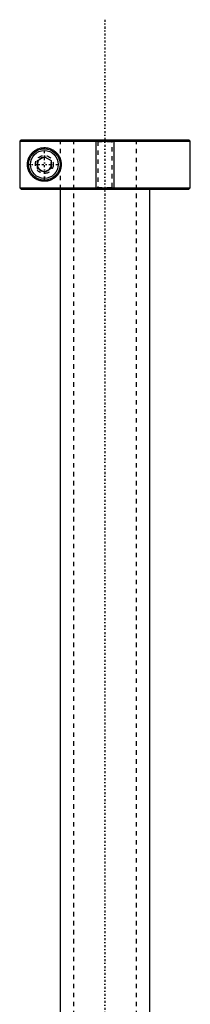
# Model space of a CAD drawing. Extents: x -702 to 168, y -1 to 861.
# Tile 5 of 9: x -669 to -631, y 641 to 861. Entities that reach past the tile are written whole.
import ezdxf

# ---------------------------------------------------------------- set-up
doc = ezdxf.new("R2010")
doc.units = 0
doc.linetypes.add('CENTER', pattern=[1.5, 0.45, -0.5, 0.05, -0.5])
doc.linetypes.add('DASHED', pattern=[2, 1, -1])
for name, color, linetype in [('AM_0', 7, 'CONTINUOUS'), ('AM_10', 7, 'CONTINUOUS'), ('AM_3', 7, 'DASHED'), ('AM_7', 7, 'CENTER')]:
    doc.layers.add(name, color=color, linetype=linetype)

msp = doc.modelspace()

# ---------------------------------------------------------------- linework, layer by layer
at = {"layer": 'AM_0', "color": 7, "linetype": 'CONTINUOUS'}
for p, q in [((-668.68, 834), (-668.99, 833.7)), ((-668.99, 833.7), (-668.99, 823.3)), ((-668.99, 833.7), (-631, 833.7)), ((-668.68, 834), (-631.3, 834)), ((-631, 833.7), (-631.3, 834)), ((-631, 823.3), (-631, 833.7)), ((-665, 829.37), (-663.5, 830.23)), ((-665, 827.63), (-665, 829.37)), ((-663.5, 830.23), (-662, 829.37)), ((-662, 829.37), (-662, 827.63)), ((-663.5, 826.77), (-665, 827.63)), ((-662, 827.63), (-663.5, 826.77)), ((-668.68, 823), (-668.99, 823.3)), ((-668.99, 823.3), (-631, 823.3)), ((-668.68, 823), (-631.3, 823)), ((-660, 823), (-660, 589)), ((-640, 589), (-640, 823)), ((-631.3, 823), (-631, 823.3))]:
    msp.add_line(p, q, dxfattribs=at)
msp.add_polyline3d([(-659.75, 828.5, 0), (-659.75, 828.48, 0), (-659.75, 828.43, 0), (-659.75, 828.39, 0), (-659.75, 828.37, 0), (-659.75, 828.34, 0), (-659.76, 828.3, 0), (-659.76, 828.25, 0), (-659.76, 828.21, 0), (-659.77, 828.16, 0), (-659.77, 828.12, 0), (-659.77, 828.1, 0), (-659.77, 828.07, 0), (-659.78, 828.03, 0), (-659.79, 827.98, 0), (-659.79, 827.94, 0), (-659.8, 827.89, 0), (-659.81, 827.85, 0), (-659.81, 827.82, 0), (-659.82, 827.8, 0), (-659.82, 827.76, 0), (-659.83, 827.71, 0), (-659.84, 827.69, 0), (-659.84, 827.67, 0), (-659.85, 827.62, 0), (-659.87, 827.58, 0), (-659.87, 827.55, 0), (-659.88, 827.53, 0), (-659.89, 827.49, 0), (-659.9, 827.44, 0), (-659.92, 827.4, 0), (-659.93, 827.36, 0), (-659.94, 827.31, 0), (-659.95, 827.29, 0), (-659.96, 827.27, 0), (-659.97, 827.22, 0), (-659.99, 827.18, 0), (-660.01, 827.14, 0), (-660.02, 827.1, 0), (-660.04, 827.05, 0), (-660.05, 827.03, 0), (-660.06, 827.01, 0), (-660.08, 826.97, 0), (-660.09, 826.93, 0), (-660.11, 826.89, 0), (-660.13, 826.85, 0), (-660.15, 826.81, 0), (-660.16, 826.79, 0), (-660.17, 826.77, 0), (-660.2, 826.73, 0), (-660.22, 826.69, 0), (-660.24, 826.65, 0), (-660.26, 826.61, 0), (-660.28, 826.57, 0), (-660.3, 826.55, 0), (-660.31, 826.53, 0), (-660.33, 826.5, 0), (-660.35, 826.46, 0), (-660.38, 826.42, 0), (-660.4, 826.39, 0), (-660.43, 826.35, 0), (-660.44, 826.33, 0), (-660.45, 826.32, 0), (-660.48, 826.28, 0), (-660.5, 826.25, 0), (-660.51, 826.23, 0), (-660.53, 826.21, 0), (-660.55, 826.18, 0), (-660.58, 826.15, 0), (-660.59, 826.13, 0), (-660.61, 826.11, 0), (-660.63, 826.08, 0), (-660.66, 826.05, 0), (-660.75, 825.95, 0), (-660.92, 825.77, 0), (-661.1, 825.62, 0), (-661.29, 825.47, 0), (-661.49, 825.34, 0), (-661.59, 825.27, 0), (-661.69, 825.22, 0), (-661.89, 825.11, 0), (-662.1, 825.02, 0), (-662.2, 824.98, 0), (-662.31, 824.94, 0), (-662.52, 824.88, 0), (-662.73, 824.83, 0), (-662.83, 824.81, 0), (-662.93, 824.79, 0), (-663.13, 824.77, 0), (-663.33, 824.75, 0), (-663.52, 824.75, 0), (-663.71, 824.76, 0), (-663.9, 824.77, 0), (-663.99, 824.78, 0), (-664.08, 824.8, 0), (-664.27, 824.83, 0), (-664.45, 824.87, 0), (-664.63, 824.92, 0), (-664.8, 824.98, 0), (-664.98, 825.05, 0), (-665.06, 825.09, 0), (-665.15, 825.13, 0), (-665.31, 825.22, 0), (-665.47, 825.31, 0), (-665.62, 825.41, 0), (-665.77, 825.52, 0), (-665.91, 825.63, 0), (-665.98, 825.69, 0), (-666.05, 825.75, 0), (-666.18, 825.88, 0), (-666.3, 826.01, 0), (-666.42, 826.15, 0), (-666.53, 826.29, 0), (-666.64, 826.45, 0), (-666.7, 826.54, 0), (-666.75, 826.62, 0), (-666.85, 826.81, 0), (-666.94, 827, 0), (-666.99, 827.12, 0), (-667, 827.15, 0), (-667.01, 827.18, 0), (-667.02, 827.2, 0), (-667.02, 827.22, 0), (-667.04, 827.25, 0), (-667.05, 827.29, 0), (-667.06, 827.32, 0), (-667.07, 827.36, 0), (-667.08, 827.4, 0), (-667.09, 827.41, 0), (-667.09, 827.43, 0), (-667.11, 827.47, 0), (-667.12, 827.51, 0), (-667.13, 827.54, 0), (-667.14, 827.58, 0), (-667.14, 827.62, 0), (-667.15, 827.64, 0), (-667.15, 827.66, 0), (-667.16, 827.69, 0), (-667.17, 827.73, 0), (-667.17, 827.75, 0), (-667.18, 827.77, 0), (-667.19, 827.81, 0), (-667.19, 827.85, 0), (-667.2, 827.87, 0), (-667.2, 827.89, 0), (-667.21, 827.93, 0), (-667.21, 827.97, 0), (-667.22, 828.01, 0), (-667.22, 828.05, 0), (-667.23, 828.09, 0), (-667.23, 828.11, 0), (-667.23, 828.13, 0), (-667.24, 828.18, 0), (-667.24, 828.22, 0), (-667.24, 828.26, 0), (-667.24, 828.3, 0), (-667.25, 828.35, 0), (-667.25, 828.37, 0), (-667.25, 828.39, 0), (-667.25, 828.43, 0), (-667.25, 828.48, 0), (-667.25, 828.5, 0), (-667.25, 828.52, 0), (-667.25, 828.57, 0), (-667.25, 828.61, 0), (-667.25, 828.63, 0), (-667.25, 828.65, 0), (-667.24, 828.7, 0), (-667.24, 828.74, 0), (-667.24, 828.78, 0), (-667.24, 828.82, 0), (-667.23, 828.87, 0), (-667.23, 828.89, 0), (-667.23, 828.91, 0), (-667.22, 828.95, 0), (-667.22, 828.99, 0), (-667.21, 829.03, 0), (-667.21, 829.07, 0), (-667.2, 829.11, 0), (-667.2, 829.13, 0), (-667.19, 829.15, 0), (-667.19, 829.19, 0), (-667.18, 829.23, 0), (-667.17, 829.25, 0), (-667.17, 829.27, 0), (-667.16, 829.31, 0), (-667.15, 829.34, 0), (-667.15, 829.36, 0), (-667.14, 829.38, 0), (-667.14, 829.42, 0), (-667.13, 829.46, 0), (-667.12, 829.49, 0), (-667.11, 829.53, 0), (-667.09, 829.57, 0), (-667.09, 829.59, 0), (-667.08, 829.6, 0), (-667.07, 829.64, 0), (-667.06, 829.68, 0), (-667.05, 829.71, 0), (-667.04, 829.75, 0), (-667.02, 829.78, 0), (-667.02, 829.8, 0), (-667.01, 829.82, 0), (-667, 829.85, 0), (-666.99, 829.88, 0), (-666.94, 830, 0), (-666.85, 830.19, 0), (-666.75, 830.38, 0), (-666.7, 830.46, 0), (-666.64, 830.55, 0), (-666.53, 830.71, 0), (-666.42, 830.85, 0), (-666.3, 830.99, 0), (-666.18, 831.12, 0), (-666.05, 831.25, 0), (-665.98, 831.31, 0), (-665.91, 831.37, 0), (-665.77, 831.48, 0), (-665.62, 831.59, 0), (-665.47, 831.69, 0), (-665.31, 831.78, 0), (-665.15, 831.87, 0), (-665.06, 831.91, 0), (-664.98, 831.95, 0), (-664.8, 832.02, 0), (-664.63, 832.08, 0), (-664.45, 832.13, 0), (-664.27, 832.17, 0), (-664.08, 832.2, 0), (-663.99, 832.22, 0), (-663.9, 832.23, 0), (-663.71, 832.24, 0), (-663.52, 832.25, 0), (-663.33, 832.25, 0), (-663.13, 832.23, 0), (-662.93, 832.21, 0), (-662.83, 832.19, 0), (-662.73, 832.17, 0), (-662.52, 832.12, 0), (-662.31, 832.06, 0), (-662.2, 832.02, 0), (-662.1, 831.98, 0), (-661.89, 831.89, 0), (-661.69, 831.78, 0), (-661.59, 831.73, 0), (-661.49, 831.66, 0), (-661.29, 831.53, 0), (-661.1, 831.38, 0), (-660.92, 831.23, 0), (-660.75, 831.05, 0), (-660.66, 830.95, 0), (-660.63, 830.92, 0), (-660.61, 830.89, 0), (-660.59, 830.87, 0), (-660.58, 830.85, 0), (-660.55, 830.82, 0), (-660.53, 830.79, 0), (-660.51, 830.77, 0), (-660.5, 830.75, 0), (-660.48, 830.72, 0), (-660.45, 830.68, 0), (-660.44, 830.67, 0), (-660.43, 830.65, 0), (-660.4, 830.61, 0), (-660.38, 830.58, 0), (-660.35, 830.54, 0), (-660.33, 830.5, 0), (-660.31, 830.47, 0), (-660.3, 830.45, 0), (-660.28, 830.43, 0), (-660.26, 830.39, 0), (-660.24, 830.35, 0), (-660.22, 830.31, 0), (-660.2, 830.27, 0), (-660.17, 830.23, 0), (-660.16, 830.21, 0), (-660.15, 830.19, 0), (-660.13, 830.15, 0), (-660.11, 830.11, 0), (-660.09, 830.07, 0), (-660.08, 830.03, 0), (-660.06, 829.99, 0), (-660.05, 829.97, 0), (-660.04, 829.95, 0), (-660.02, 829.9, 0), (-660.01, 829.86, 0), (-659.99, 829.82, 0), (-659.97, 829.78, 0), (-659.96, 829.73, 0), (-659.95, 829.71, 0), (-659.94, 829.69, 0), (-659.93, 829.64, 0), (-659.92, 829.6, 0), (-659.9, 829.56, 0), (-659.89, 829.51, 0), (-659.88, 829.47, 0), (-659.87, 829.45, 0), (-659.87, 829.42, 0), (-659.85, 829.38, 0), (-659.84, 829.33, 0), (-659.84, 829.31, 0), (-659.83, 829.29, 0), (-659.82, 829.24, 0), (-659.82, 829.2, 0), (-659.81, 829.18, 0), (-659.81, 829.15, 0), (-659.8, 829.11, 0), (-659.79, 829.06, 0), (-659.79, 829.02, 0), (-659.78, 828.97, 0), (-659.77, 828.93, 0), (-659.77, 828.9, 0), (-659.77, 828.88, 0), (-659.77, 828.84, 0), (-659.76, 828.79, 0), (-659.76, 828.75, 0), (-659.76, 828.7, 0), (-659.75, 828.66, 0), (-659.75, 828.63, 0), (-659.75, 828.61, 0), (-659.75, 828.57, 0), (-659.75, 828.52, 0), (-659.75, 828.5, 0)], dxfattribs=at)
for radius in [3.5, 3.1]:
    msp.add_circle((-663.5, 828.5), radius, dxfattribs=at)
at = {"layer": 'AM_10', "color": 7, "linetype": 'CONTINUOUS'}
for p, q in [((-652, 834), (-652, 823)), ((-648, 834), (-648, 823))]:
    msp.add_line(p, q, dxfattribs=at)
msp.add_arc((-663.5, 828.5), 1.57, 75, 15, dxfattribs=at)
at = {"layer": 'AM_3', "color": 6, "linetype": 'DASHED'}
for p, q in [((-668.99, 833.7), (-668.83, 833.85)), ((-660, 834), (-660, 823)), ((-659.97, 834), (-659.97, 823)), ((-657, 834), (-657, 299)), ((-652, 834), (-651.62, 833.62)), ((-651.62, 833.62), (-651.62, 823.38)), ((-651.62, 833.62), (-648.38, 833.62)), ((-648.38, 833.62), (-648, 834)), ((-648.38, 823.38), (-648.38, 833.62)), ((-643, 299), (-643, 834)), ((-651.62, 823.38), (-652, 823)), ((-651.62, 823.38), (-648.38, 823.38)), ((-648, 823), (-648.38, 823.38))]:
    msp.add_line(p, q, dxfattribs=at)
msp.add_circle((-663.5, 828.5), 2, dxfattribs=at)
at = {"layer": 'AM_7', "color": 4, "linetype": 'CENTER'}
for p, q in [((-650, 860.75), (-650, 272.25)), ((-663.5, 824.83), (-663.5, 832.17)), ((-667.17, 828.5), (-659.83, 828.5))]:
    msp.add_line(p, q, dxfattribs=at)

doc.saveas('drawing.dxf')
